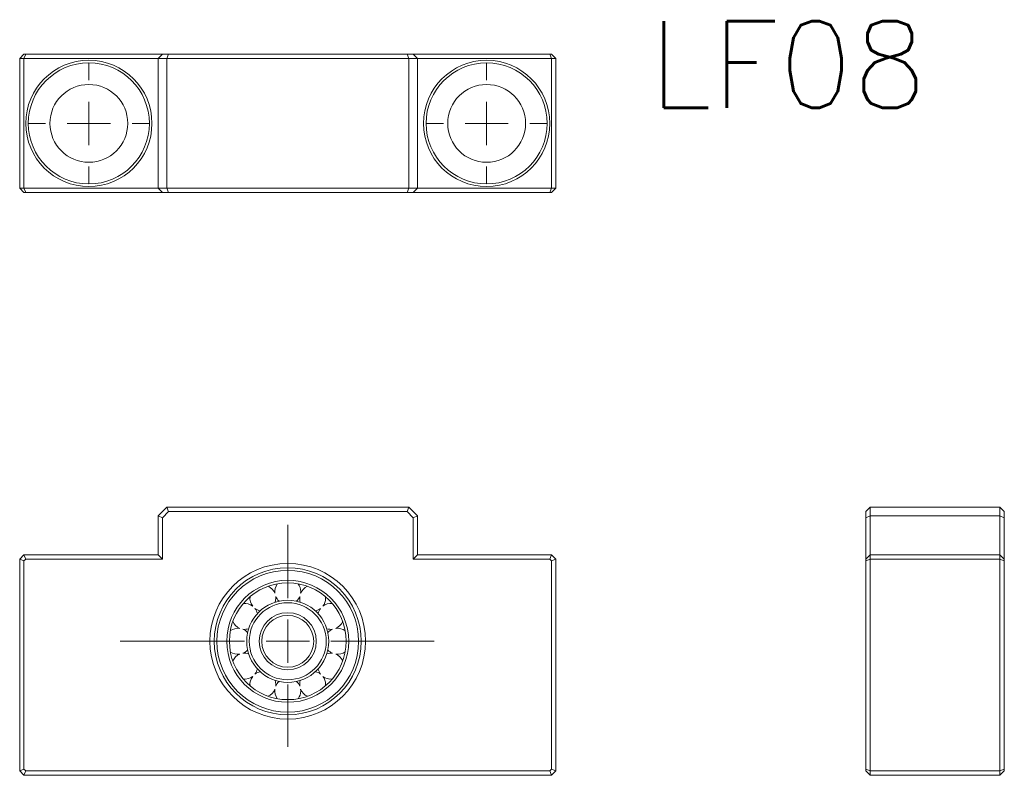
# Model space of a CAD drawing. Header units: millimetres. Extents: x 86 to 200, y 89 to 176.
import ezdxf

# ---------------------------------------------------------------- set-up
doc = ezdxf.new("R2010")
doc.units = ezdxf.units.MM
doc.layers.get('0').update_dxf_attribs({"lineweight": 18})
doc.layers.add('FORMAT', color=7, linetype='Continuous', lineweight=18)
doc.styles.get("Standard").update_dxf_attribs({"font": 'txt.shx'})

# ---------------------------------------------------------------- blocks, each defined once
blk = doc.blocks.new('SW_CENTERMARKSYMBOL_0')
at = {"layer": 'FORMAT', "color": 0}
for p, q in [((0, 5), (0, 13.48)), ((0, 0), (0, 2.5)), ((-5, 0), (-19.38, 0)), ((0, 0), (-2.5, 0)), ((0, 0), (0, -2.5)), ((0, 0), (2.5, 0)), ((5, 0), (16.95, 0)), ((0, -5), (0, -12.2))]:
    blk.add_line(p, q, dxfattribs=at)
blk = doc.blocks.new('SW_CENTERMARKSYMBOL_1')
at = {"layer": 'FORMAT', "color": 0}
for p, q in [((0, 5), (0, 7)), ((0, 0), (0, 2.5)), ((-5, 0), (-7, 0)), ((0, 0), (-2.5, 0)), ((0, 0), (0, -2.5)), ((0, 0), (2.5, 0)), ((5, 0), (7, 0)), ((0, -5), (0, -7))]:
    blk.add_line(p, q, dxfattribs=at)
blk = doc.blocks.new('SW_CENTERMARKSYMBOL_2')
at = {"layer": 'FORMAT', "color": 0}
for p, q in [((0, 5), (0, 7)), ((0, 0), (0, 2.5)), ((-5, 0), (-7, 0)), ((0, 0), (-2.5, 0)), ((0, 0), (0, -2.5)), ((0, 0), (2.5, 0)), ((5, 0), (7, 0)), ((0, -5), (0, -7))]:
    blk.add_line(p, q, dxfattribs=at)

msp = doc.modelspace()

# ---------------------------------------------------------------- linework, layer by layer
at = {"color": 7, "linetype": 'Continuous', "lineweight": 15}
for p, q in [((86.3, 171.6), (86.8, 172.1)), ((86.8, 171.6), (87.01, 172.1)), ((86.8, 172.1), (87.01, 172.1)), ((87.01, 172.1), (102.8, 172.1)), ((102.3, 171.6), (102.8, 172.1)), ((102.8, 172.1), (103.51, 172.1)), ((103.51, 172.1), (103.3, 171.6)), ((103.51, 172.1), (131.1, 172.1)), ((131.1, 172.1), (131.3, 171.6)), ((131.1, 172.1), (131.8, 172.1)), ((131.8, 172.1), (132.3, 171.6)), ((131.8, 172.1), (147.6, 172.1)), ((147.6, 172.1), (147.8, 171.6)), ((147.6, 172.1), (147.8, 172.1)), ((147.8, 172.1), (148.3, 171.6)), ((86.8, 171.6), (86.3, 171.6)), ((86.3, 156.6), (86.3, 171.6)), ((102.3, 171.6), (86.8, 171.6)), ((86.8, 171.6), (86.8, 156.6)), ((103.3, 171.6), (102.3, 171.6)), ((102.3, 156.6), (102.3, 171.6)), ((131.3, 171.6), (103.3, 171.6)), ((103.3, 171.6), (103.3, 156.6)), ((132.3, 171.6), (131.3, 171.6)), ((131.3, 156.6), (131.3, 171.6)), ((132.3, 171.6), (132.3, 156.6)), ((147.8, 171.6), (132.3, 171.6)), ((148.3, 171.6), (147.8, 171.6)), ((147.8, 156.6), (147.8, 171.6)), ((148.3, 171.6), (148.3, 156.6)), ((86.3, 156.6), (86.8, 156.6)), ((86.3, 156.6), (86.8, 156.1)), ((86.8, 156.6), (102.3, 156.6)), ((87.01, 156.1), (86.8, 156.6)), ((87.01, 156.1), (86.8, 156.1)), ((102.8, 156.1), (87.01, 156.1)), ((102.3, 156.6), (103.3, 156.6)), ((102.8, 156.1), (102.3, 156.6)), ((103.51, 156.1), (102.8, 156.1)), ((103.3, 156.6), (131.3, 156.6)), ((103.51, 156.1), (103.3, 156.6)), ((131.1, 156.1), (103.51, 156.1)), ((131.1, 156.1), (131.3, 156.6)), ((131.8, 156.1), (131.1, 156.1)), ((131.3, 156.6), (132.3, 156.6)), ((131.8, 156.1), (132.3, 156.6)), ((147.6, 156.1), (131.8, 156.1)), ((132.3, 156.6), (147.8, 156.6)), ((147.8, 156.6), (147.6, 156.1)), ((147.8, 156.1), (147.6, 156.1)), ((147.8, 156.6), (148.3, 156.6)), ((148.3, 156.6), (147.8, 156.1)), ((102.3, 118.71), (103.3, 119.71)), ((103.51, 119.21), (103.3, 119.71)), ((103.3, 119.71), (131.3, 119.71)), ((131.1, 119.21), (131.3, 119.71)), ((131.3, 119.71), (132.3, 118.71)), ((184.16, 119.21), (184.66, 119.71)), ((184.66, 119.71), (184.66, 118.71)), ((184.66, 119.71), (199.66, 119.71)), ((199.66, 118.71), (199.66, 119.71)), ((200.16, 119.21), (199.66, 119.71)), ((102.8, 118.5), (102.3, 118.71)), ((102.3, 114.21), (102.3, 118.71)), ((103.51, 119.21), (102.8, 118.5)), ((102.8, 118.5), (102.8, 113.71)), ((131.1, 119.21), (103.51, 119.21)), ((131.8, 118.5), (131.1, 119.21)), ((131.8, 118.5), (132.3, 118.71)), ((131.8, 113.71), (131.8, 118.5)), ((132.3, 118.71), (132.3, 114.21)), ((184.16, 118.5), (184.16, 119.21)), ((184.16, 118.5), (184.66, 118.71)), ((184.16, 113.71), (184.16, 118.5)), ((184.66, 118.71), (184.66, 114.21)), ((199.66, 118.71), (184.66, 118.71)), ((200.16, 118.5), (199.66, 118.71)), ((199.66, 114.21), (199.66, 118.71)), ((200.16, 119.21), (200.16, 118.5)), ((200.16, 118.5), (200.16, 113.71)), ((86.3, 113.71), (86.8, 114.21)), ((87.01, 113.71), (86.8, 114.21)), ((86.8, 114.21), (102.3, 114.21)), ((102.8, 113.71), (102.3, 114.21)), ((131.8, 113.71), (132.3, 114.21)), ((132.3, 114.21), (147.8, 114.21)), ((147.8, 114.21), (147.6, 113.71)), ((147.8, 114.21), (148.3, 113.71)), ((184.66, 114.21), (184.16, 113.71)), ((184.66, 114.21), (184.66, 113.71)), ((184.66, 114.21), (199.66, 114.21)), ((199.66, 113.71), (199.66, 114.21)), ((200.16, 113.71), (199.66, 114.21)), ((86.3, 89.21), (86.3, 113.71)), ((86.3, 113.71), (86.8, 113.5)), ((87.01, 113.71), (86.8, 113.5)), ((86.8, 113.5), (86.8, 89.42)), ((102.8, 113.71), (87.01, 113.71)), ((147.6, 113.71), (131.8, 113.71)), ((147.8, 113.5), (147.6, 113.71)), ((148.3, 113.71), (147.8, 113.5)), ((147.8, 89.42), (147.8, 113.5)), ((148.3, 113.71), (148.3, 89.21)), ((184.66, 113.71), (184.16, 113.5)), ((184.16, 113.5), (184.16, 113.71)), ((184.16, 89.42), (184.16, 113.5)), ((199.66, 113.71), (184.66, 113.71)), ((184.66, 113.71), (184.66, 89.21)), ((199.66, 89.21), (199.66, 113.71)), ((200.16, 113.5), (199.66, 113.71)), ((200.16, 113.71), (200.16, 113.5)), ((200.16, 113.5), (200.16, 89.42)), ((115.93, 109.19), (115.91, 109.39)), ((118.79, 109.76), (118.8, 109.96)), ((121.68, 109.19), (121.67, 109.36)), ((115.91, 99.03), (115.93, 99.23)), ((121.67, 99.06), (121.68, 99.23)), ((118.8, 98.46), (118.79, 98.66)), ((86.3, 89.21), (86.8, 89.42)), ((86.8, 88.71), (86.3, 89.21)), ((86.8, 89.42), (87.01, 89.21)), ((86.8, 88.71), (87.01, 89.21)), ((87.01, 89.21), (147.6, 89.21)), ((147.6, 89.21), (147.8, 89.42)), ((147.8, 88.71), (147.6, 89.21)), ((148.3, 89.21), (147.8, 89.42)), ((148.3, 89.21), (147.8, 88.71)), ((184.66, 89.21), (184.16, 89.42)), ((184.16, 89.21), (184.16, 89.42)), ((184.66, 88.71), (184.16, 89.21)), ((184.66, 89.21), (184.66, 88.71)), ((184.66, 89.21), (199.66, 89.21)), ((200.16, 89.42), (199.66, 89.21)), ((199.66, 88.71), (199.66, 89.21)), ((199.66, 88.71), (200.16, 89.21)), ((200.16, 89.42), (200.16, 89.21)), ((147.8, 88.71), (86.8, 88.71)), ((199.66, 88.71), (184.66, 88.71))]:
    msp.add_line(p, q, dxfattribs=at)
for points in [[(115.86, 108.73), (115.9, 108.91), (115.93, 109.19)], [(115.93, 99.23), (115.9, 99.51), (115.86, 99.69)]]:
    msp.add_lwpolyline(points, dxfattribs=at)
for centre, radius in [((94.3, 164.1), 7.3), ((94.3, 164.1), 7), ((140.3, 164.1), 7.3), ((140.3, 164.1), 7), ((94.3, 164.1), 4.5), ((140.3, 164.1), 4.5), ((117.3, 104.21), 9), ((117.3, 104.21), 8.5), ((117.3, 104.21), 8.2), ((117.3, 104.21), 7.05), ((117.3, 104.21), 6.75), ((117.3, 104.21), 4.75), ((117.3, 104.21), 4.45), ((117.3, 104.21), 3.3), ((117.3, 104.21), 3)]:
    msp.add_circle(centre, radius, dxfattribs=at)
for centre, start, end in [((114.43, 109.19), 22.1886, 66.4558), ((117.3, 109.96), 143.5442, 187.8114), ((117.3, 109.96), 0, 36.4558), ((120.18, 109.19), 113.5442, 157.8114), ((114.43, 109.19), 173.5442, 217.8114), ((117.3, 109.96), 202.1886, 227.6574), ((117.3, 109.96), 312.3426, 337.8114), ((120.18, 109.19), 172.1886, 197.6574), ((112.32, 107.09), 52.1886, 96.4558), ((120.18, 109.19), 322.1886, 360), ((122.28, 107.09), 83.5442, 127.8114), ((114.43, 109.19), 232.1886, 257.6574), ((112.32, 107.09), 12.3426, 37.8114), ((120.18, 109.19), 282.3426, 307.8114), ((122.28, 107.09), 142.1886, 167.6574), ((112.32, 107.09), 203.5442, 247.8114), ((122.28, 107.09), 292.1886, 336.4558), ((111.55, 104.21), 82.1886, 126.4558), ((112.32, 107.09), 262.1886, 287.6574), ((111.55, 104.21), 42.3426, 67.8114), ((122.28, 107.09), 252.3426, 277.8114), ((123.05, 104.21), 112.1886, 137.6574), ((123.05, 104.21), 53.5442, 97.8114), ((111.55, 104.21), 233.5442, 277.8114), ((112.32, 101.34), 112.1886, 156.4558), ((111.55, 104.21), 292.1886, 317.6574), ((112.32, 101.34), 72.3426, 97.8114), ((122.28, 101.34), 82.1886, 107.6574), ((123.05, 104.21), 222.3426, 247.8114), ((123.05, 104.21), 262.1886, 306.4558), ((122.28, 101.34), 23.5442, 67.8114), ((112.32, 101.34), 322.1886, 347.6574), ((114.43, 99.23), 102.3426, 127.8114), ((120.18, 99.23), 52.1886, 77.6574), ((122.28, 101.34), 192.3426, 217.8114), ((112.32, 101.34), 263.5442, 307.8114), ((114.43, 99.23), 142.1886, 186.4558), ((117.3, 98.46), 132.3426, 157.8114), ((117.3, 98.46), 22.1886, 47.6574), ((120.18, 99.23), 162.3426, 187.8114), ((120.18, 99.23), 0, 37.8114), ((122.28, 101.34), 232.1886, 276.4558), ((114.43, 99.23), 293.5442, 337.8114), ((117.3, 98.46), 172.1886, 216.4558), ((117.3, 98.46), 323.5442, 0), ((120.18, 99.23), 202.1886, 246.4558)]:
    msp.add_arc(centre, 1.5, start, end, dxfattribs=at)

# ---------------------------------------------------------------- block references
at = {"layer": 'FORMAT'}
for name, p in [('SW_CENTERMARKSYMBOL_2', (94.3, 164.1)), ('SW_CENTERMARKSYMBOL_1', (140.3, 164.1)), ('SW_CENTERMARKSYMBOL_0', (117.3, 104.21))]:
    msp.add_blockref(name, p, dxfattribs=at)

# ---------------------------------------------------------------- texts
at = {"insert": (159.06, 175.92), "char_height": 10, "width": 38.6921, "attachment_point": 1}
msp.add_mtext('LF08', dxfattribs=at)

doc.saveas('drawing.dxf')
